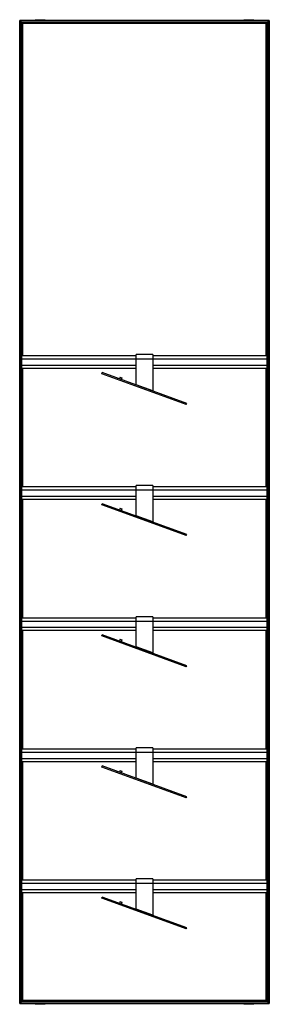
# Model space of a CAD drawing. Header units: millimetres. Extents: x -305 to 305, y -1202 to 1202.
import ezdxf

# ---------------------------------------------------------------- set-up
doc = ezdxf.new("R2010")
doc.units = ezdxf.units.MM

msp = doc.modelspace()

# ---------------------------------------------------------------- linework, layer by layer
at = {"color": 7, "linetype": 'Continuous', "lineweight": 25}
for p, q in [((242.8, 1201.6), (242.8, 1200)), ((242.8, 1201.6), (267, 1201.6)), ((254.9, 1200), (254.9, 1201.6)), ((267, 1200), (267, 1201.6)), ((-304.9, -1200), (-304.9, 1200)), ((304.9, 1200), (-304.9, 1200)), ((-304.5, 1199.6), (-304.5, -1199.7)), ((-303.7, 1198.8), (-304.5, 1199.6)), ((304.5, 1199.6), (-304.5, 1199.6)), ((-303.7, -1198.8), (-303.7, 1198.8)), ((303.7, 1198.8), (-303.7, 1198.8)), ((-303.4, 1198.5), (-303.4, -1198.5)), ((-299.6, 1194.7), (-303.4, 1198.5)), ((303.4, 1198.5), (-303.4, 1198.5)), ((-303.4, 1193.8), (-299.6, 1193.8)), ((-299.6, 1194.7), (-299.6, 381.2)), ((299.6, 1194.7), (-299.6, 1194.7)), ((-298.5, 1193.6), (-299.3, 1194.4)), ((299.3, 1194.4), (-299.3, 1194.4)), ((-299.3, 381.2), (-299.3, 1194.4)), ((298.5, 1193.6), (-298.5, 1193.6)), ((-298.5, 1193.6), (-298.5, 381.2)), ((-298.1, 381.2), (-298.1, 1193.2)), ((-297.4, 1192.5), (-298.1, 1193.2)), ((298.1, 1193.2), (-298.1, 1193.2)), ((297.4, 1192.5), (-297.4, 1192.5)), ((-297.4, 381.2), (-297.4, 1192.5)), ((-267, 1201.6), (-267, 1200)), ((-267, 1201.6), (-242.8, 1201.6)), ((-254.9, 1200), (-254.9, 1201.6)), ((-242.8, 1200), (-242.8, 1201.6)), ((297.4, 1192.5), (298.1, 1193.2)), ((297.4, 381.2), (297.4, 1192.5)), ((298.1, 381.2), (298.1, 1193.2)), ((298.5, 1193.6), (299.3, 1194.4)), ((298.5, 1193.6), (298.5, 381.2)), ((299.3, 381.2), (299.3, 1194.4)), ((299.6, 1194.7), (303.4, 1198.5)), ((299.6, 1194.7), (299.6, 381.2)), ((303.4, 1193.8), (299.6, 1193.8)), ((303.4, 1198.5), (303.4, -1198.5)), ((303.7, 1198.8), (304.5, 1199.6)), ((303.7, -1198.8), (303.7, 1198.8)), ((304.5, 1199.6), (304.5, -1199.7)), ((304.9, -1200), (304.9, 1200)), ((-299.6, 1174.2), (-303.4, 1174.2)), ((-303.4, 1161.8), (-299.6, 1161.8)), ((299.6, 1174.2), (303.4, 1174.2)), ((303.4, 1161.8), (299.6, 1161.8)), ((-299.6, 1142.2), (-303.4, 1142.2)), ((-303.4, 1129.8), (-299.6, 1129.8)), ((299.6, 1142.2), (303.4, 1142.2)), ((303.4, 1129.8), (299.6, 1129.8)), ((-299.6, 1110.2), (-303.4, 1110.2)), ((299.6, 1110.2), (303.4, 1110.2)), ((-303.4, 1097.8), (-299.6, 1097.8)), ((303.4, 1097.8), (299.6, 1097.8)), ((-299.6, 1078.2), (-303.4, 1078.2)), ((-303.4, 1065.8), (-299.6, 1065.8)), ((299.6, 1078.2), (303.4, 1078.2)), ((303.4, 1065.8), (299.6, 1065.8)), ((-299.6, 1046.2), (-303.4, 1046.2)), ((-303.4, 1033.8), (-299.6, 1033.8)), ((299.6, 1046.2), (303.4, 1046.2)), ((303.4, 1033.8), (299.6, 1033.8)), ((-299.6, 1014.2), (-303.4, 1014.2)), ((299.6, 1014.2), (303.4, 1014.2)), ((-303.4, 1001.8), (-299.6, 1001.8)), ((303.4, 1001.8), (299.6, 1001.8)), ((-299.6, 982.2), (-303.4, 982.2)), ((-303.4, 969.8), (-299.6, 969.8)), ((299.6, 982.2), (303.4, 982.2)), ((303.4, 969.8), (299.6, 969.8)), ((-299.6, 950.2), (-303.4, 950.2)), ((-303.4, 937.8), (-299.6, 937.8)), ((299.6, 950.2), (303.4, 950.2)), ((303.4, 937.8), (299.6, 937.8)), ((-299.6, 918.2), (-303.4, 918.2)), ((299.6, 918.2), (303.4, 918.2)), ((-303.4, 905.8), (-299.6, 905.8)), ((303.4, 905.8), (299.6, 905.8)), ((-299.6, 886.2), (-303.4, 886.2)), ((-303.4, 873.8), (-299.6, 873.8)), ((299.6, 886.2), (303.4, 886.2)), ((303.4, 873.8), (299.6, 873.8)), ((-299.6, 854.2), (-303.4, 854.2)), ((-303.4, 841.8), (-299.6, 841.8)), ((299.6, 854.2), (303.4, 854.2)), ((303.4, 841.8), (299.6, 841.8)), ((-299.6, 822.2), (-303.4, 822.2)), ((299.6, 822.2), (303.4, 822.2)), ((-303.4, 809.8), (-299.6, 809.8)), ((303.4, 809.8), (299.6, 809.8)), ((-299.6, 790.2), (-303.4, 790.2)), ((-303.4, 777.8), (-299.6, 777.8)), ((299.6, 790.2), (303.4, 790.2)), ((303.4, 777.8), (299.6, 777.8)), ((-299.6, 758.2), (-303.4, 758.2)), ((-303.4, 745.8), (-299.6, 745.8)), ((299.6, 758.2), (303.4, 758.2)), ((303.4, 745.8), (299.6, 745.8)), ((-299.6, 726.2), (-303.4, 726.2)), ((299.6, 726.2), (303.4, 726.2)), ((-303.4, 713.8), (-299.6, 713.8)), ((303.4, 713.8), (299.6, 713.8)), ((-299.6, 694.2), (-303.4, 694.2)), ((-303.4, 681.8), (-299.6, 681.8)), ((299.6, 694.2), (303.4, 694.2)), ((303.4, 681.8), (299.6, 681.8)), ((-299.6, 662.2), (-303.4, 662.2)), ((-303.4, 649.8), (-299.6, 649.8)), ((299.6, 662.2), (303.4, 662.2)), ((303.4, 649.8), (299.6, 649.8)), ((-299.6, 630.2), (-303.4, 630.2)), ((299.6, 630.2), (303.4, 630.2)), ((-303.4, 617.8), (-299.6, 617.8)), ((303.4, 617.8), (299.6, 617.8)), ((-299.6, 598.2), (-303.4, 598.2)), ((-303.4, 585.8), (-299.6, 585.8)), ((299.6, 598.2), (303.4, 598.2)), ((303.4, 585.8), (299.6, 585.8)), ((-299.6, 566.2), (-303.4, 566.2)), ((-303.4, 553.8), (-299.6, 553.8)), ((299.6, 566.2), (303.4, 566.2)), ((303.4, 553.8), (299.6, 553.8)), ((-299.6, 534.2), (-303.4, 534.2)), ((299.6, 534.2), (303.4, 534.2)), ((-303.4, 521.8), (-299.6, 521.8)), ((303.4, 521.8), (299.6, 521.8)), ((-299.6, 502.2), (-303.4, 502.2)), ((-303.4, 489.8), (-299.6, 489.8)), ((299.6, 502.2), (303.4, 502.2)), ((303.4, 489.8), (299.6, 489.8)), ((-299.6, 470.2), (-303.4, 470.2)), ((-303.4, 457.8), (-299.6, 457.8)), ((299.6, 470.2), (303.4, 470.2)), ((303.4, 457.8), (299.6, 457.8)), ((-299.6, 438.2), (-303.4, 438.2)), ((299.6, 438.2), (303.4, 438.2)), ((-303.4, 425.8), (-299.6, 425.8)), ((303.4, 425.8), (299.6, 425.8)), ((-299.6, 406.2), (-303.4, 406.2)), ((-303.4, 393.8), (-299.6, 393.8)), ((299.6, 406.2), (303.4, 406.2)), ((303.4, 393.8), (299.6, 393.8)), ((-303, 374.2), (-303.4, 374.2)), ((-303.4, 361.8), (-303, 361.8)), ((-300, 384.2), (-303, 384.2)), ((-303, 302.8), (-303, 384.2)), ((-300, 375.2), (-303, 375.2)), ((-300, 302.8), (-300, 384.2)), ((-20, 381.2), (-300, 381.2)), ((-300, 373.7), (300, 373.7)), ((20, 384.3), (-20, 384.3)), ((-20, 310.7), (-20, 384.3)), ((20, 384.3), (20, 296.1)), ((300, 381.2), (20, 381.2)), ((303, 384.2), (300, 384.2)), ((300, 302.8), (300, 384.2)), ((303, 375.2), (300, 375.2)), ((303, 302.8), (303, 384.2)), ((303, 374.2), (303.4, 374.2)), ((303.4, 361.8), (303, 361.8)), ((-303, 342.2), (-303.4, 342.2)), ((-300, 347.3), (-303, 347.3)), ((-300, 343.5), (-303, 343.5)), ((-300, 358.7), (-20, 358.7)), ((-300, 351.2), (-20, 351.2)), ((-299.6, 342.2), (-300, 342.2)), ((-299.6, 351.2), (-299.6, 61.2)), ((-299.3, 61.2), (-299.3, 351.2)), ((-298.5, 351.2), (-298.5, 61.2)), ((-298.1, 61.2), (-298.1, 351.2)), ((-297.4, 61.2), (-297.4, 351.2)), ((-104.6, 337.5), (-103.7, 340.1)), ((102.1, 262.3), (-104.6, 337.5)), ((103, 264.8), (-103.7, 340.1)), ((20, 358.7), (300, 358.7)), ((20, 351.2), (300, 351.2)), ((297.4, 61.2), (297.4, 351.2)), ((298.1, 61.2), (298.1, 351.2)), ((298.5, 351.2), (298.5, 61.2)), ((299.3, 61.2), (299.3, 351.2)), ((299.6, 351.2), (299.6, 61.2)), ((299.6, 342.2), (300, 342.2)), ((303, 347.3), (300, 347.3)), ((303, 343.5), (300, 343.5)), ((303, 342.2), (303.4, 342.2)), ((-303.4, 329.8), (-303, 329.8)), ((-300, 329.8), (-299.6, 329.8)), ((-66.1, 326.4), (-67, 323.8)), ((-59.7, 329.4), (-61.4, 324.7)), ((-59.7, 329.4), (-55, 327.7)), ((-55, 327.7), (-56.7, 323)), ((300, 329.8), (299.6, 329.8)), ((303.4, 329.8), (303, 329.8)), ((-303, 310.2), (-303.4, 310.2)), ((-303.4, 297.8), (-299.6, 297.8)), ((-300, 305.7), (-303, 305.7)), ((-300, 302.8), (-303, 302.8)), ((-299.6, 310.2), (-300, 310.2)), ((-20.1, 309.7), (-20, 310.7)), ((20, 296.1), (-20, 310.7)), ((299.6, 310.2), (300, 310.2)), ((303.4, 297.8), (299.6, 297.8)), ((303, 305.7), (300, 305.7)), ((303, 302.8), (300, 302.8)), ((303, 310.2), (303.4, 310.2)), ((-299.6, 278.2), (-303.4, 278.2)), ((-303.4, 265.8), (-299.6, 265.8)), ((64.5, 275.9), (65.5, 278.5)), ((102.1, 262.3), (103, 264.8)), ((299.6, 278.2), (303.4, 278.2)), ((303.4, 265.8), (299.6, 265.8)), ((-299.6, 246.2), (-303.4, 246.2)), ((299.6, 246.2), (303.4, 246.2)), ((-303.4, 233.8), (-299.6, 233.8)), ((303.4, 233.8), (299.6, 233.8)), ((-299.6, 214.2), (-303.4, 214.2)), ((-303.4, 201.8), (-299.6, 201.8)), ((299.6, 214.2), (303.4, 214.2)), ((303.4, 201.8), (299.6, 201.8)), ((-299.6, 182.2), (-303.4, 182.2)), ((-303.4, 169.8), (-299.6, 169.8)), ((299.6, 182.2), (303.4, 182.2)), ((303.4, 169.8), (299.6, 169.8)), ((-299.6, 150.2), (-303.4, 150.2)), ((299.6, 150.2), (303.4, 150.2)), ((-303.4, 137.8), (-299.6, 137.8)), ((303.4, 137.8), (299.6, 137.8)), ((-299.6, 118.2), (-303.4, 118.2)), ((-303.4, 105.8), (-299.6, 105.8)), ((299.6, 118.2), (303.4, 118.2)), ((303.4, 105.8), (299.6, 105.8)), ((-299.6, 86.2), (-303.4, 86.2)), ((-303.4, 73.8), (-299.6, 73.8)), ((299.6, 86.2), (303.4, 86.2)), ((303.4, 73.8), (299.6, 73.8)), ((-303, 54.2), (-303.4, 54.2)), ((-300, 64.2), (-303, 64.2)), ((-303, -17.2), (-303, 64.2)), ((-300, 55.2), (-303, 55.2)), ((-300, -17.2), (-300, 64.2)), ((-20, 61.2), (-300, 61.2)), ((-300, 53.7), (300, 53.7)), ((20, 64.3), (-20, 64.3)), ((-20, -9.3), (-20, 64.3)), ((20, 64.3), (20, -23.9)), ((300, 61.2), (20, 61.2)), ((303, 64.2), (300, 64.2)), ((300, -17.2), (300, 64.2)), ((303, 55.2), (300, 55.2)), ((303, -17.2), (303, 64.2)), ((303, 54.2), (303.4, 54.2)), ((-303.4, 41.8), (-303, 41.8)), ((-300, 27.3), (-303, 27.3)), ((-300, 38.7), (-20, 38.7)), ((-300, 31.2), (-20, 31.2)), ((-299.6, -258.8), (-299.6, 31.2)), ((-299.3, 31.2), (-299.3, -258.8)), ((-298.5, -258.8), (-298.5, 31.2)), ((-298.1, 31.2), (-298.1, -258.8)), ((-297.4, -258.8), (-297.4, 31.2)), ((20, 38.7), (300, 38.7)), ((20, 31.2), (300, 31.2)), ((297.4, -258.8), (297.4, 31.2)), ((298.1, 31.2), (298.1, -258.8)), ((298.5, -258.8), (298.5, 31.2)), ((299.3, 31.2), (299.3, -258.8)), ((299.6, -258.8), (299.6, 31.2)), ((303, 27.3), (300, 27.3)), ((303.4, 41.8), (303, 41.8)), ((-304.9, 0), (-303, 0)), ((-303, 22.2), (-303.4, 22.2)), ((-303.4, 9.8), (-303, 9.8)), ((-300, 23.5), (-303, 23.5)), ((-299.6, 22.2), (-300, 22.2)), ((-300, 9.8), (-299.6, 9.8)), ((-300, 0), (-297.4, 0)), ((-104.6, 17.5), (-103.7, 20.1)), ((102.1, -57.7), (-104.6, 17.5)), ((103, -55.2), (-103.7, 20.1)), ((-66.1, 6.4), (-67, 3.8)), ((-59.7, 9.4), (-61.4, 4.7)), ((-59.7, 9.4), (-55, 7.7)), ((-55, 7.7), (-56.7, 3)), ((300, 0), (297.4, 0)), ((299.6, 22.2), (300, 22.2)), ((300, 9.8), (299.6, 9.8)), ((303, 23.5), (300, 23.5)), ((303, 22.2), (303.4, 22.2)), ((303.4, 9.8), (303, 9.8)), ((304.9, 0), (303, 0)), ((-303.4, -9.8), (-303, -9.8)), ((-299.6, -22.2), (-303.4, -22.2)), ((-300, -14.3), (-303, -14.3)), ((-300, -17.2), (-303, -17.2)), ((-300, -9.8), (-299.6, -9.8)), ((-20.1, -10.3), (-20, -9.3)), ((20, -23.9), (-20, -9.3)), ((300, -9.8), (299.6, -9.8)), ((299.6, -22.2), (303.4, -22.2)), ((303, -14.3), (300, -14.3)), ((303, -17.2), (300, -17.2)), ((303.4, -9.8), (303, -9.8)), ((-303.4, -41.8), (-299.6, -41.8)), ((64.5, -44.1), (65.5, -41.5)), ((303.4, -41.8), (299.6, -41.8)), ((-299.6, -54.2), (-303.4, -54.2)), ((102.1, -57.7), (103, -55.2)), ((299.6, -54.2), (303.4, -54.2)), ((-303.4, -73.8), (-299.6, -73.8)), ((-299.6, -86.2), (-303.4, -86.2)), ((303.4, -73.8), (299.6, -73.8)), ((299.6, -86.2), (303.4, -86.2)), ((-303.4, -105.8), (-299.6, -105.8)), ((-299.6, -118.2), (-303.4, -118.2)), ((303.4, -105.8), (299.6, -105.8)), ((299.6, -118.2), (303.4, -118.2)), ((-303.4, -137.8), (-299.6, -137.8)), ((303.4, -137.8), (299.6, -137.8)), ((-299.6, -150.2), (-303.4, -150.2)), ((299.6, -150.2), (303.4, -150.2)), ((-303.4, -169.8), (-299.6, -169.8)), ((-299.6, -182.2), (-303.4, -182.2)), ((303.4, -169.8), (299.6, -169.8)), ((299.6, -182.2), (303.4, -182.2)), ((-303.4, -201.8), (-299.6, -201.8)), ((-299.6, -214.2), (-303.4, -214.2)), ((303.4, -201.8), (299.6, -201.8)), ((299.6, -214.2), (303.4, -214.2)), ((-303.4, -233.8), (-299.6, -233.8)), ((303.4, -233.8), (299.6, -233.8)), ((-299.6, -246.2), (-303.4, -246.2)), ((-300, -255.8), (-303, -255.8)), ((-303, -337.2), (-303, -255.8)), ((-300, -337.2), (-300, -255.8)), ((-20, -258.8), (-300, -258.8)), ((20, -255.7), (-20, -255.7)), ((-20, -329.3), (-20, -255.7)), ((20, -255.7), (20, -343.9)), ((300, -258.8), (20, -258.8)), ((299.6, -246.2), (303.4, -246.2)), ((303, -255.8), (300, -255.8)), ((300, -337.2), (300, -255.8)), ((303, -337.2), (303, -255.8)), ((-303.4, -265.8), (-303, -265.8)), ((-303, -278.2), (-303.4, -278.2)), ((-300, -264.8), (-303, -264.8)), ((-300, -266.3), (300, -266.3)), ((-300, -281.3), (-20, -281.3)), ((20, -281.3), (300, -281.3)), ((303, -264.8), (300, -264.8)), ((303.4, -265.8), (303, -265.8)), ((303, -278.2), (303.4, -278.2)), ((-303.4, -297.8), (-303, -297.8)), ((-303, -310.2), (-303.4, -310.2)), ((-300, -292.7), (-303, -292.7)), ((-300, -296.5), (-303, -296.5)), ((-300, -288.8), (-20, -288.8)), ((-300, -297.8), (-299.6, -297.8)), ((-299.6, -310.2), (-300, -310.2)), ((-299.6, -578.8), (-299.6, -288.8)), ((-299.3, -288.8), (-299.3, -578.8)), ((-298.5, -578.8), (-298.5, -288.8)), ((-298.1, -288.8), (-298.1, -578.8)), ((-297.4, -578.8), (-297.4, -288.8)), ((-104.6, -302.5), (-103.7, -299.9)), ((102.1, -377.7), (-104.6, -302.5)), ((103, -375.2), (-103.7, -299.9)), ((-59.7, -310.6), (-61.4, -315.3)), ((-59.7, -310.6), (-55, -312.3)), ((-55, -312.3), (-56.7, -317)), ((20, -288.8), (300, -288.8)), ((297.4, -578.8), (297.4, -288.8)), ((298.1, -288.8), (298.1, -578.8)), ((298.5, -578.8), (298.5, -288.8)), ((299.3, -288.8), (299.3, -578.8)), ((299.6, -578.8), (299.6, -288.8)), ((300, -297.8), (299.6, -297.8)), ((299.6, -310.2), (300, -310.2)), ((303, -292.7), (300, -292.7)), ((303, -296.5), (300, -296.5)), ((303.4, -297.8), (303, -297.8)), ((303, -310.2), (303.4, -310.2)), ((-303.4, -329.8), (-303, -329.8)), ((-300, -334.3), (-303, -334.3)), ((-300, -329.8), (-299.6, -329.8)), ((-66.1, -313.6), (-67, -316.2)), ((-20.1, -330.3), (-20, -329.3)), ((20, -343.9), (-20, -329.3)), ((300, -329.8), (299.6, -329.8)), ((303, -334.3), (300, -334.3)), ((303.4, -329.8), (303, -329.8)), ((-299.6, -342.2), (-303.4, -342.2)), ((-300, -337.2), (-303, -337.2)), ((299.6, -342.2), (303.4, -342.2)), ((303, -337.2), (300, -337.2)), ((-303.4, -361.8), (-299.6, -361.8)), ((-299.6, -374.2), (-303.4, -374.2)), ((64.5, -364.1), (65.5, -361.5)), ((102.1, -377.7), (103, -375.2)), ((303.4, -361.8), (299.6, -361.8)), ((299.6, -374.2), (303.4, -374.2)), ((-303.4, -393.8), (-299.6, -393.8)), ((-299.6, -406.2), (-303.4, -406.2)), ((303.4, -393.8), (299.6, -393.8)), ((299.6, -406.2), (303.4, -406.2)), ((-303.4, -425.8), (-299.6, -425.8)), ((303.4, -425.8), (299.6, -425.8)), ((-299.6, -438.2), (-303.4, -438.2)), ((299.6, -438.2), (303.4, -438.2)), ((-303.4, -457.8), (-299.6, -457.8)), ((-299.6, -470.2), (-303.4, -470.2)), ((303.4, -457.8), (299.6, -457.8)), ((299.6, -470.2), (303.4, -470.2)), ((-303.4, -489.8), (-299.6, -489.8)), ((-299.6, -502.2), (-303.4, -502.2)), ((303.4, -489.8), (299.6, -489.8)), ((299.6, -502.2), (303.4, -502.2)), ((-303.4, -521.8), (-299.6, -521.8)), ((303.4, -521.8), (299.6, -521.8)), ((-299.6, -534.2), (-303.4, -534.2)), ((299.6, -534.2), (303.4, -534.2)), ((-303.4, -553.8), (-299.6, -553.8)), ((-299.6, -566.2), (-303.4, -566.2)), ((-300, -575.8), (-303, -575.8)), ((-303, -657.2), (-303, -575.8)), ((-300, -657.2), (-300, -575.8)), ((20, -575.7), (-20, -575.7)), ((-20, -649.3), (-20, -575.7)), ((20, -575.7), (20, -663.9)), ((303.4, -553.8), (299.6, -553.8)), ((299.6, -566.2), (303.4, -566.2)), ((303, -575.8), (300, -575.8)), ((300, -657.2), (300, -575.8)), ((303, -657.2), (303, -575.8)), ((-303.4, -585.8), (-303, -585.8)), ((-303, -598.2), (-303.4, -598.2)), ((-300, -584.8), (-303, -584.8)), ((-20, -578.8), (-300, -578.8)), ((-300, -586.3), (300, -586.3)), ((300, -578.8), (20, -578.8)), ((303, -584.8), (300, -584.8)), ((303.4, -585.8), (303, -585.8)), ((303, -598.2), (303.4, -598.2)), ((-303.4, -617.8), (-303, -617.8)), ((-300, -612.7), (-303, -612.7)), ((-300, -616.5), (-303, -616.5)), ((-300, -601.3), (-20, -601.3)), ((-300, -608.8), (-20, -608.8)), ((-300, -617.8), (-299.6, -617.8)), ((-299.6, -898.8), (-299.6, -608.8)), ((-299.3, -608.8), (-299.3, -898.8)), ((-298.5, -898.8), (-298.5, -608.8)), ((-298.1, -608.8), (-298.1, -898.8)), ((-297.4, -898.8), (-297.4, -608.8)), ((-104.6, -622.5), (-103.7, -619.9)), ((102.1, -697.7), (-104.6, -622.5)), ((103, -695.2), (-103.7, -619.9)), ((20, -601.3), (300, -601.3)), ((20, -608.8), (300, -608.8)), ((297.4, -898.8), (297.4, -608.8)), ((298.1, -608.8), (298.1, -898.8)), ((298.5, -898.8), (298.5, -608.8)), ((299.3, -608.8), (299.3, -898.8)), ((299.6, -898.8), (299.6, -608.8)), ((300, -617.8), (299.6, -617.8)), ((303, -612.7), (300, -612.7)), ((303, -616.5), (300, -616.5)), ((303.4, -617.8), (303, -617.8)), ((-303, -630.2), (-303.4, -630.2)), ((-299.6, -630.2), (-300, -630.2)), ((-66.1, -633.6), (-67, -636.2)), ((-59.7, -630.6), (-61.4, -635.3)), ((-59.7, -630.6), (-55, -632.3)), ((-55, -632.3), (-56.7, -637)), ((299.6, -630.2), (300, -630.2)), ((303, -630.2), (303.4, -630.2)), ((-303.4, -649.8), (-303, -649.8)), ((-299.6, -662.2), (-303.4, -662.2)), ((-300, -654.3), (-303, -654.3)), ((-300, -657.2), (-303, -657.2)), ((-300, -649.8), (-299.6, -649.8)), ((-20.1, -650.3), (-20, -649.3)), ((20, -663.9), (-20, -649.3)), ((300, -649.8), (299.6, -649.8)), ((299.6, -662.2), (303.4, -662.2)), ((303, -654.3), (300, -654.3)), ((303, -657.2), (300, -657.2)), ((303.4, -649.8), (303, -649.8)), ((-303.4, -681.8), (-299.6, -681.8)), ((-299.6, -694.2), (-303.4, -694.2)), ((64.5, -684.1), (65.5, -681.5)), ((102.1, -697.7), (103, -695.2)), ((303.4, -681.8), (299.6, -681.8)), ((299.6, -694.2), (303.4, -694.2)), ((-303.4, -713.8), (-299.6, -713.8)), ((303.4, -713.8), (299.6, -713.8)), ((-299.6, -726.2), (-303.4, -726.2)), ((299.6, -726.2), (303.4, -726.2)), ((-303.4, -745.8), (-299.6, -745.8)), ((-299.6, -758.2), (-303.4, -758.2)), ((303.4, -745.8), (299.6, -745.8)), ((299.6, -758.2), (303.4, -758.2)), ((-303.4, -777.8), (-299.6, -777.8)), ((-299.6, -790.2), (-303.4, -790.2)), ((303.4, -777.8), (299.6, -777.8)), ((299.6, -790.2), (303.4, -790.2)), ((-303.4, -809.8), (-299.6, -809.8)), ((303.4, -809.8), (299.6, -809.8)), ((-299.6, -822.2), (-303.4, -822.2)), ((299.6, -822.2), (303.4, -822.2)), ((-303.4, -841.8), (-299.6, -841.8)), ((-299.6, -854.2), (-303.4, -854.2)), ((303.4, -841.8), (299.6, -841.8)), ((299.6, -854.2), (303.4, -854.2)), ((-303.4, -873.8), (-299.6, -873.8)), ((-299.6, -886.2), (-303.4, -886.2)), ((303.4, -873.8), (299.6, -873.8)), ((299.6, -886.2), (303.4, -886.2)), ((-303.4, -905.8), (-303, -905.8)), ((-300, -895.8), (-303, -895.8)), ((-303, -977.2), (-303, -895.8)), ((-300, -904.8), (-303, -904.8)), ((-300, -977.2), (-300, -895.8)), ((-20, -898.8), (-300, -898.8)), ((-300, -906.3), (300, -906.3)), ((20, -895.7), (-20, -895.7)), ((-20, -969.3), (-20, -895.7)), ((20, -895.7), (20, -983.9)), ((300, -898.8), (20, -898.8)), ((303, -895.8), (300, -895.8)), ((300, -977.2), (300, -895.8)), ((303, -904.8), (300, -904.8)), ((303, -977.2), (303, -895.8)), ((303.4, -905.8), (303, -905.8)), ((-303, -918.2), (-303.4, -918.2)), ((-300, -932.7), (-303, -932.7)), ((-300, -936.5), (-303, -936.5)), ((-300, -921.3), (-20, -921.3)), ((-300, -928.8), (-20, -928.8)), ((-299.6, -1194.8), (-299.6, -928.8)), ((-299.3, -928.8), (-299.3, -1194.4)), ((-298.5, -1193.6), (-298.5, -928.8)), ((-298.1, -928.8), (-298.1, -1193.2)), ((-297.4, -1192.5), (-297.4, -928.8)), ((20, -921.3), (300, -921.3)), ((20, -928.8), (300, -928.8)), ((297.4, -1192.5), (297.4, -928.8)), ((298.1, -928.8), (298.1, -1193.2)), ((298.5, -1193.6), (298.5, -928.8)), ((299.3, -928.8), (299.3, -1194.4)), ((299.6, -1194.8), (299.6, -928.8)), ((303, -932.7), (300, -932.7)), ((303, -936.5), (300, -936.5)), ((303, -918.2), (303.4, -918.2)), ((-303.4, -937.8), (-303, -937.8)), ((-303, -950.2), (-303.4, -950.2)), ((-300, -937.8), (-299.6, -937.8)), ((-299.6, -950.2), (-300, -950.2)), ((-104.6, -942.5), (-103.7, -939.9)), ((102.1, -1017.7), (-104.6, -942.5)), ((103, -1015.2), (-103.7, -939.9)), ((-66.1, -953.6), (-67, -956.2)), ((-59.7, -950.6), (-61.4, -955.3)), ((-59.7, -950.6), (-55, -952.3)), ((-55, -952.3), (-56.7, -957)), ((300, -937.8), (299.6, -937.8)), ((299.6, -950.2), (300, -950.2)), ((303.4, -937.8), (303, -937.8)), ((303, -950.2), (303.4, -950.2)), ((-303.4, -969.8), (-303, -969.8)), ((-299.6, -982.2), (-303.4, -982.2)), ((-300, -974.3), (-303, -974.3)), ((-300, -977.2), (-303, -977.2)), ((-300, -969.8), (-299.6, -969.8)), ((-20.1, -970.3), (-20, -969.3)), ((20, -983.9), (-20, -969.3)), ((300, -969.8), (299.6, -969.8)), ((299.6, -982.2), (303.4, -982.2)), ((303, -974.3), (300, -974.3)), ((303, -977.2), (300, -977.2)), ((303.4, -969.8), (303, -969.8)), ((-303.4, -1001.8), (-299.6, -1001.8)), ((64.5, -1004.1), (65.5, -1001.5)), ((303.4, -1001.8), (299.6, -1001.8)), ((-299.6, -1014.2), (-303.4, -1014.2)), ((102.1, -1017.7), (103, -1015.2)), ((299.6, -1014.2), (303.4, -1014.2)), ((-303.4, -1033.8), (-299.6, -1033.8)), ((-299.6, -1046.2), (-303.4, -1046.2)), ((303.4, -1033.8), (299.6, -1033.8)), ((299.6, -1046.2), (303.4, -1046.2)), ((-303.4, -1065.8), (-299.6, -1065.8)), ((-299.6, -1078.2), (-303.4, -1078.2)), ((303.4, -1065.8), (299.6, -1065.8)), ((299.6, -1078.2), (303.4, -1078.2)), ((-303.4, -1097.8), (-299.6, -1097.8)), ((303.4, -1097.8), (299.6, -1097.8)), ((-299.6, -1110.2), (-303.4, -1110.2)), ((299.6, -1110.2), (303.4, -1110.2)), ((-303.4, -1129.8), (-299.6, -1129.8)), ((-299.6, -1142.2), (-303.4, -1142.2)), ((303.4, -1129.8), (299.6, -1129.8)), ((299.6, -1142.2), (303.4, -1142.2)), ((-303.4, -1161.8), (-299.6, -1161.8)), ((-299.6, -1174.2), (-303.4, -1174.2)), ((303.4, -1161.8), (299.6, -1161.8)), ((299.6, -1174.2), (303.4, -1174.2)), ((-304.9, -1200), (304.9, -1200)), ((-303.7, -1198.8), (-304.5, -1199.7)), ((-304.5, -1199.7), (304.5, -1199.7)), ((-303.7, -1198.8), (303.7, -1198.8)), ((-303.4, -1193.8), (-299.6, -1193.8)), ((-299.6, -1194.8), (-303.4, -1198.5)), ((-303.4, -1198.5), (303.4, -1198.5)), ((-299.6, -1194.8), (299.6, -1194.8)), ((-298.5, -1193.6), (-299.3, -1194.4)), ((-299.3, -1194.4), (299.3, -1194.4)), ((-298.5, -1193.6), (298.5, -1193.6)), ((-297.4, -1192.5), (-298.1, -1193.2)), ((-298.1, -1193.2), (298.1, -1193.2)), ((297.4, -1192.5), (-297.4, -1192.5)), ((-267, -1200), (-267, -1201.6)), ((-242.8, -1201.6), (-267, -1201.6)), ((-261.5, -1200), (-261.5, -1201.6)), ((-242.8, -1201.6), (-242.8, -1200)), ((242.8, -1200), (242.8, -1201.6)), ((267, -1201.6), (242.8, -1201.6)), ((249.3, -1200), (249.3, -1201.6)), ((267, -1201.6), (267, -1200)), ((297.4, -1192.5), (298.1, -1193.2)), ((298.5, -1193.6), (299.3, -1194.4)), ((303.4, -1193.8), (299.6, -1193.8)), ((299.6, -1194.8), (303.4, -1198.5)), ((303.7, -1198.8), (304.5, -1199.7))]:
    msp.add_line(p, q, dxfattribs=at)
for points, knots in [([(-304.5, 1199.6), (-304.6, 1199.7), (-304.7, 1199.8), (-304.8, 1199.9), (-304.8, 1200), (-304.9, 1200), (-304.9, 1200), (-304.9, 1200)], [0, 0, 0, 0, 0.31012, 0.616121, 0.758896, 0.886022, 1, 1, 1, 1]), ([(-304.5, 1199.6), (-304.6, 1199.7), (-304.6, 1199.7), (-304.7, 1199.8), (-304.7, 1199.9), (-304.8, 1199.9), (-304.8, 1200), (-304.9, 1200), (-304.9, 1200), (-304.9, 1200)], [0, 0, 0, 0, 0.25, 0.25, 0.5, 0.5, 0.75, 0.75, 1, 1, 1, 1]), ([(-303.4, 1198.5), (-303.4, 1198.5), (-303.4, 1198.5), (-303.4, 1198.6), (-303.5, 1198.6), (-303.6, 1198.7), (-303.7, 1198.8), (-303.7, 1198.8)], [0, 0, 0, 0, 0.146754, 0.316126, 0.510248, 0.757793, 1, 1, 1, 1]), ([(-303.4, 1198.5), (-303.4, 1198.5), (-303.4, 1198.5), (-303.4, 1198.5), (-303.4, 1198.6), (-303.5, 1198.6), (-303.6, 1198.7), (-303.6, 1198.8), (-303.7, 1198.8), (-303.7, 1198.8)], [0, 0, 0, 0, 0.25, 0.25, 0.5, 0.5, 0.75, 0.75, 1, 1, 1, 1]), ([(-299.3, 1194.4), (-299.3, 1194.4), (-299.4, 1194.5), (-299.4, 1194.6), (-299.5, 1194.6), (-299.6, 1194.7), (-299.6, 1194.7), (-299.6, 1194.7), (-299.6, 1194.7), (-299.6, 1194.7)], [0, 0, 0, 0, 0.25, 0.25, 0.5, 0.5, 0.75, 0.75, 1, 1, 1, 1]), ([(-299.3, 1194.4), (-299.3, 1194.4), (-299.4, 1194.5), (-299.5, 1194.7), (-299.6, 1194.7), (-299.6, 1194.7), (-299.6, 1194.7), (-299.6, 1194.7)], [0, 0, 0, 0, 0.31012, 0.616121, 0.758896, 0.886022, 1, 1, 1, 1]), ([(-298.1, 1193.2), (-298.1, 1193.3), (-298.1, 1193.3), (-298.2, 1193.3), (-298.3, 1193.4), (-298.4, 1193.5), (-298.4, 1193.6), (-298.5, 1193.6)], [0, 0, 0, 0, 0.146754, 0.316126, 0.510248, 0.757793, 1, 1, 1, 1]), ([(-298.1, 1193.2), (-298.1, 1193.2), (-298.1, 1193.3), (-298.2, 1193.3), (-298.2, 1193.3), (-298.3, 1193.4), (-298.3, 1193.4), (-298.4, 1193.5), (-298.4, 1193.6), (-298.5, 1193.6)], [0, 0, 0, 0, 0.25, 0.25, 0.5, 0.5, 0.75, 0.75, 1, 1, 1, 1]), ([(298.1, 1193.2), (298.1, 1193.2), (298.1, 1193.3), (298.2, 1193.3), (298.2, 1193.3), (298.3, 1193.4), (298.3, 1193.4), (298.4, 1193.5), (298.4, 1193.6), (298.5, 1193.6)], [0, 0, 0, 0, 0.25, 0.25, 0.5, 0.5, 0.75, 0.75, 1, 1, 1, 1]), ([(298.1, 1193.2), (298.1, 1193.2), (298.1, 1193.3), (298.2, 1193.3), (298.2, 1193.3), (298.3, 1193.4), (298.3, 1193.4), (298.4, 1193.5), (298.4, 1193.6), (298.5, 1193.6)], [0, 0, 0, 0, 0.25, 0.25, 0.5, 0.5, 0.75, 0.75, 1, 1, 1, 1]), ([(299.3, 1194.4), (299.3, 1194.4), (299.4, 1194.5), (299.4, 1194.6), (299.5, 1194.6), (299.6, 1194.7), (299.6, 1194.7), (299.6, 1194.7), (299.6, 1194.7), (299.6, 1194.7)], [0, 0, 0, 0, 0.25, 0.25, 0.5, 0.5, 0.75, 0.75, 1, 1, 1, 1]), ([(299.3, 1194.4), (299.3, 1194.4), (299.4, 1194.5), (299.4, 1194.6), (299.5, 1194.6), (299.6, 1194.7), (299.6, 1194.7), (299.6, 1194.7), (299.6, 1194.7), (299.6, 1194.7)], [0, 0, 0, 0, 0.25, 0.25, 0.5, 0.5, 0.75, 0.75, 1, 1, 1, 1]), ([(303.4, 1198.5), (303.4, 1198.5), (303.4, 1198.5), (303.4, 1198.5), (303.4, 1198.6), (303.5, 1198.6), (303.6, 1198.7), (303.6, 1198.8), (303.7, 1198.8), (303.7, 1198.8)], [0, 0, 0, 0, 0.25, 0.25, 0.5, 0.5, 0.75, 0.75, 1, 1, 1, 1]), ([(303.4, 1198.5), (303.4, 1198.5), (303.4, 1198.5), (303.4, 1198.5), (303.4, 1198.6), (303.5, 1198.6), (303.6, 1198.7), (303.6, 1198.8), (303.7, 1198.8), (303.7, 1198.8)], [0, 0, 0, 0, 0.25, 0.25, 0.5, 0.5, 0.75, 0.75, 1, 1, 1, 1]), ([(304.5, 1199.6), (304.6, 1199.7), (304.6, 1199.7), (304.7, 1199.8), (304.7, 1199.9), (304.8, 1199.9), (304.8, 1200), (304.9, 1200), (304.9, 1200), (304.9, 1200)], [0, 0, 0, 0, 0.25, 0.25, 0.5, 0.5, 0.75, 0.75, 1, 1, 1, 1]), ([(304.5, 1199.6), (304.6, 1199.7), (304.6, 1199.7), (304.7, 1199.8), (304.7, 1199.9), (304.8, 1199.9), (304.8, 1200), (304.9, 1200), (304.9, 1200), (304.9, 1200)], [0, 0, 0, 0, 0.25, 0.25, 0.5, 0.5, 0.75, 0.75, 1, 1, 1, 1]), ([(-304.5, -1199.7), (-304.6, -1199.7), (-304.7, -1199.8), (-304.8, -1199.9), (-304.8, -1200), (-304.9, -1200), (-304.9, -1200), (-304.9, -1200)], [0, 0, 0, 0, 0.31012, 0.616121, 0.758896, 0.886022, 1, 1, 1, 1]), ([(-304.5, -1199.7), (-304.6, -1199.7), (-304.7, -1199.8), (-304.8, -1199.9), (-304.8, -1200), (-304.9, -1200), (-304.9, -1200), (-304.9, -1200)], [0, 0, 0, 0, 0.31012, 0.616121, 0.758896, 0.886022, 1, 1, 1, 1]), ([(-303.4, -1198.5), (-303.4, -1198.5), (-303.4, -1198.5), (-303.4, -1198.6), (-303.5, -1198.6), (-303.6, -1198.7), (-303.7, -1198.8), (-303.7, -1198.8)], [0, 0, 0, 0, 0.146754, 0.316126, 0.510248, 0.757793, 1, 1, 1, 1]), ([(-303.4, -1198.5), (-303.4, -1198.5), (-303.4, -1198.5), (-303.4, -1198.6), (-303.5, -1198.6), (-303.6, -1198.7), (-303.7, -1198.8), (-303.7, -1198.8)], [0, 0, 0, 0, 0.146754, 0.316126, 0.510248, 0.757793, 1, 1, 1, 1]), ([(-299.3, -1194.4), (-299.3, -1194.4), (-299.4, -1194.5), (-299.5, -1194.7), (-299.6, -1194.7), (-299.6, -1194.7), (-299.6, -1194.7), (-299.6, -1194.8)], [0, 0, 0, 0, 0.31012, 0.616121, 0.758896, 0.886022, 1, 1, 1, 1]), ([(-299.3, -1194.4), (-299.3, -1194.4), (-299.4, -1194.5), (-299.5, -1194.7), (-299.6, -1194.7), (-299.6, -1194.7), (-299.6, -1194.7), (-299.6, -1194.8)], [0, 0, 0, 0, 0.31012, 0.616121, 0.758896, 0.886022, 1, 1, 1, 1]), ([(-298.1, -1193.2), (-298.1, -1193.3), (-298.1, -1193.3), (-298.2, -1193.3), (-298.3, -1193.4), (-298.4, -1193.5), (-298.4, -1193.6), (-298.5, -1193.6)], [0, 0, 0, 0, 0.146754, 0.316126, 0.510248, 0.757793, 1, 1, 1, 1]), ([(-298.1, -1193.2), (-298.1, -1193.3), (-298.1, -1193.3), (-298.2, -1193.3), (-298.3, -1193.4), (-298.4, -1193.5), (-298.4, -1193.6), (-298.5, -1193.6)], [0, 0, 0, 0, 0.146754, 0.316126, 0.510248, 0.757793, 1, 1, 1, 1]), ([(298.1, -1193.2), (298.1, -1193.2), (298.1, -1193.3), (298.2, -1193.3), (298.2, -1193.3), (298.3, -1193.4), (298.3, -1193.4), (298.4, -1193.5), (298.4, -1193.6), (298.5, -1193.6)], [0, 0, 0, 0, 0.25, 0.25, 0.5, 0.5, 0.75, 0.75, 1, 1, 1, 1]), ([(298.1, -1193.2), (298.1, -1193.3), (298.1, -1193.3), (298.2, -1193.3), (298.3, -1193.4), (298.4, -1193.5), (298.4, -1193.6), (298.5, -1193.6)], [0, 0, 0, 0, 0.146754, 0.316126, 0.510248, 0.757793, 1, 1, 1, 1]), ([(299.3, -1194.4), (299.3, -1194.4), (299.4, -1194.5), (299.4, -1194.6), (299.5, -1194.6), (299.6, -1194.7), (299.6, -1194.7), (299.6, -1194.7), (299.6, -1194.8), (299.6, -1194.8)], [0, 0, 0, 0, 0.25, 0.25, 0.5, 0.5, 0.75, 0.75, 1, 1, 1, 1]), ([(299.3, -1194.4), (299.3, -1194.4), (299.4, -1194.5), (299.5, -1194.7), (299.6, -1194.7), (299.6, -1194.7), (299.6, -1194.7), (299.6, -1194.8)], [0, 0, 0, 0, 0.31012, 0.616121, 0.758896, 0.886022, 1, 1, 1, 1]), ([(303.4, -1198.5), (303.4, -1198.5), (303.4, -1198.5), (303.4, -1198.5), (303.4, -1198.6), (303.5, -1198.6), (303.6, -1198.7), (303.6, -1198.8), (303.7, -1198.8), (303.7, -1198.8)], [0, 0, 0, 0, 0.25, 0.25, 0.5, 0.5, 0.75, 0.75, 1, 1, 1, 1]), ([(303.4, -1198.5), (303.4, -1198.5), (303.4, -1198.5), (303.4, -1198.6), (303.5, -1198.6), (303.6, -1198.7), (303.7, -1198.8), (303.7, -1198.8)], [0, 0, 0, 0, 0.146754, 0.316126, 0.510248, 0.757793, 1, 1, 1, 1]), ([(304.5, -1199.7), (304.6, -1199.7), (304.6, -1199.7), (304.7, -1199.8), (304.7, -1199.9), (304.8, -1199.9), (304.8, -1200), (304.9, -1200), (304.9, -1200), (304.9, -1200)], [0, 0, 0, 0, 0.25, 0.25, 0.5, 0.5, 0.75, 0.75, 1, 1, 1, 1]), ([(304.5, -1199.7), (304.6, -1199.7), (304.7, -1199.8), (304.8, -1199.9), (304.8, -1200), (304.9, -1200), (304.9, -1200), (304.9, -1200)], [0, 0, 0, 0, 0.31012, 0.616121, 0.758896, 0.886022, 1, 1, 1, 1])]:
    msp.add_open_spline(points, degree=3, knots=knots, dxfattribs=at)
for points in [[(-19.1, 309.3), (-19.2, 309.3), (-19.4, 309.4), (-19.6, 309.8), (-19.8, 310.2), (-19.9, 310.5), (-20, 310.7)], [(20, 296.1), (20, 296), (19.9, 295.8), (19.8, 295.4), (19.7, 295.2), (19.7, 295.2), (19.7, 295.2)], [(-19.1, -10.7), (-19.2, -10.7), (-19.4, -10.6), (-19.6, -10.2), (-19.8, -9.8), (-19.9, -9.5), (-20, -9.3)], [(20, -23.9), (20, -24), (19.9, -24.2), (19.8, -24.6), (19.7, -24.8), (19.7, -24.8), (19.7, -24.8)], [(-19.1, -330.7), (-19.2, -330.7), (-19.4, -330.6), (-19.6, -330.2), (-19.8, -329.8), (-19.9, -329.5), (-20, -329.3)], [(20, -343.9), (20, -344), (19.9, -344.2), (19.8, -344.6), (19.7, -344.8), (19.7, -344.8), (19.7, -344.8)], [(-19.1, -650.7), (-19.2, -650.7), (-19.4, -650.6), (-19.6, -650.2), (-19.8, -649.8), (-19.9, -649.5), (-20, -649.3)], [(20, -663.9), (20, -664), (19.9, -664.2), (19.8, -664.6), (19.7, -664.8), (19.7, -664.8), (19.7, -664.8)], [(-19.1, -970.7), (-19.2, -970.7), (-19.4, -970.6), (-19.6, -970.2), (-19.8, -969.8), (-19.9, -969.5), (-20, -969.3)], [(20, -983.9), (20, -984), (19.9, -984.2), (19.8, -984.6), (19.7, -984.8), (19.7, -984.8), (19.7, -984.8)]]:
    msp.add_open_spline(points, degree=3, dxfattribs=at)

doc.saveas('drawing.dxf')
